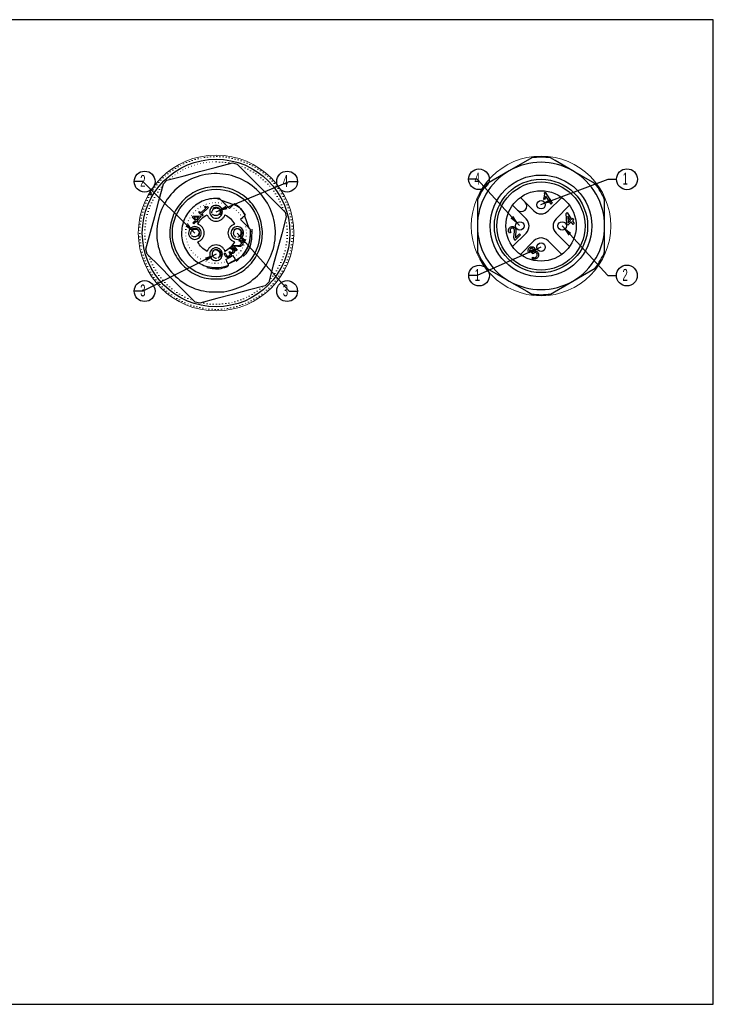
# Model space of a CAD drawing. Header units: millimetres. Extents: x 113 to 1343, y 162 to 690.
# Tile 46 of 46: x 1179 to 1343, y 458 to 690. Entities that reach past the tile are written whole.
import ezdxf

# ---------------------------------------------------------------- set-up
doc = ezdxf.new("R2010")
doc.units = ezdxf.units.MM
doc.linetypes.add('DOT2', pattern=[0.635, 0, -0.635])
doc.layers.add('LINEE_SOTTILI', color=7, linetype='Continuous')
doc.styles.add('SLDTEXTSTYLE2', font='TXT', dxfattribs={"width": 0.605})
doc.dimstyles.new('SLDDIMSTYLE0', dxfattribs={"dimtxt": 2.8, "dimasz": 2.7, "dimexe": 0, "dimexo": 0.0625, "dimgap": 0.7, "dimtad": 1, "dimrnd": 1e-09, "dimzin": 12, "dimdsep": 46, "dimtxsty": 'SLDTEXTSTYLE2', "dimsah": 1, "dimcen": 0.09, "dimadec": 0, "dimazin": 3, "dimtfac": 1, "dimtdec": 3, "dimtofl": 0, "dimtmove": 0, "dimatfit": 3, "dimfxl": 1, "dimfrac": 2, "dimtolj": 1, "dimtzin": 12, "dimarcsym": 0})

# ---------------------------------------------------------------- blocks, each defined once
blk = doc.blocks.new('SW_NOTE_0_7')
at = {"layer": 'LINEE_SOTTILI', "color": 0}
blk.add_circle((2.46, 0), 2.46, dxfattribs=at)
at = {"layer": 'LINEE_SOTTILI', "color": 0, "insert": (1.41, 1.56), "char_height": 2.8, "attachment_point": 1, "style": 'SLDTEXTSTYLE2'}
blk.add_mtext('2', dxfattribs=at)
blk = doc.blocks.new('SW_NOTE_0_8')
at = {"layer": 'LINEE_SOTTILI', "color": 0}
blk.add_circle((2.46, 0), 2.46, dxfattribs=at)
at = {"layer": 'LINEE_SOTTILI', "color": 0, "insert": (1.41, 1.55), "char_height": 2.8, "attachment_point": 1, "style": 'SLDTEXTSTYLE2'}
blk.add_mtext('3', dxfattribs=at)
blk = doc.blocks.new('SW_NOTE_0_9')
at = {"layer": 'LINEE_SOTTILI', "color": 0}
blk.add_circle((-2.46, 0), 2.46, dxfattribs=at)
at = {"layer": 'LINEE_SOTTILI', "color": 0, "insert": (-3.49, 1.55), "char_height": 2.8, "attachment_point": 1, "style": 'SLDTEXTSTYLE2'}
blk.add_mtext('4', dxfattribs=at)
blk = doc.blocks.new('SW_NOTE_0_10')
at = {"layer": 'LINEE_SOTTILI', "color": 0}
blk.add_circle((-2.46, 0), 2.46, dxfattribs=at)
at = {"layer": 'LINEE_SOTTILI', "color": 0, "insert": (-3.49, 1.55), "char_height": 2.8, "attachment_point": 1, "style": 'SLDTEXTSTYLE2'}
blk.add_mtext('3', dxfattribs=at)
blk = doc.blocks.new('SW_NOTE_0_11')
at = {"layer": 'LINEE_SOTTILI', "color": 0}
blk.add_circle((2.46, 0), 2.46, dxfattribs=at)
at = {"layer": 'LINEE_SOTTILI', "color": 0, "insert": (1.43, 1.55), "char_height": 2.8, "attachment_point": 1, "style": 'SLDTEXTSTYLE2'}
blk.add_mtext('1', dxfattribs=at)
blk = doc.blocks.new('SW_NOTE_0_12')
at = {"layer": 'LINEE_SOTTILI', "color": 0}
blk.add_circle((2.46, 0), 2.46, dxfattribs=at)
at = {"layer": 'LINEE_SOTTILI', "color": 0, "insert": (1.43, 1.55), "char_height": 2.8, "attachment_point": 1, "style": 'SLDTEXTSTYLE2'}
blk.add_mtext('2', dxfattribs=at)
blk = doc.blocks.new('SW_NOTE_0_13')
at = {"layer": 'LINEE_SOTTILI', "color": 0}
blk.add_circle((2.44, 0), 2.44, dxfattribs=at)
at = {"layer": 'LINEE_SOTTILI', "color": 0, "insert": (1.4, 1.54), "char_height": 2.8, "attachment_point": 1, "style": 'SLDTEXTSTYLE2'}
blk.add_mtext('1', dxfattribs=at)
blk = doc.blocks.new('SW_NOTE_0_14')
at = {"layer": 'LINEE_SOTTILI', "color": 0}
blk.add_circle((2.44, 0), 2.44, dxfattribs=at)
at = {"layer": 'LINEE_SOTTILI', "color": 0, "insert": (1.4, 1.56), "char_height": 2.8, "attachment_point": 1, "style": 'SLDTEXTSTYLE2'}
blk.add_mtext('4', dxfattribs=at)

msp = doc.modelspace()

# ---------------------------------------------------------------- linework, layer by layer
at = {"color": 7, "linetype": 'Continuous', "lineweight": 25}
for p, q in [((1300.235, 657.402), (1294.936, 654.343)), ((1229.629, 656.247), (1230.733, 655.951)), ((1213.365, 651.297), (1214.174, 652.106)), ((1210.103, 648.688), (1209.946, 648.961)), ((1210.555, 648.688), (1210.103, 648.688)), ((1210.176, 649.344), (1210.555, 648.688)), ((1226.022, 647.79), (1226.546, 647.686)), ((1298.689, 646.939), (1297.559, 648.068)), ((1303.259, 647.513), (1303.09, 647.779)), ((1303.26, 649.146), (1303.407, 649.293)), ((1303.407, 649.293), (1305.092, 646.735)), ((1304.843, 646.486), (1303.593, 648.389)), ((1307.314, 648.068), (1304.133, 644.888)), ((1222.207, 644.414), (1223.345, 645.551)), ((1223.955, 645.724), (1222.426, 644.195)), ((1223.036, 645.859), (1223.192, 646.014)), ((1223.345, 645.551), (1223.036, 645.859)), ((1223.779, 645.9), (1223.955, 645.724)), ((1226.956, 647.425), (1229.852, 646.372)), ((1228.93, 645.451), (1227.847, 646.533)), ((1228.93, 645.451), (1229.359, 645.88)), ((1287.436, 647.471), (1287.436, 641.352)), ((1295.721, 646.23), (1296.85, 645.1)), ((1300.739, 644.888), (1298.689, 646.939)), ((1305.092, 646.735), (1304.843, 646.486)), ((1309.152, 646.23), (1305.972, 643.049)), ((1317.436, 641.352), (1317.436, 647.471)), ((1220.152, 643.398), (1220.391, 643.637)), ((1220.901, 642.648), (1220.152, 643.398)), ((1220.391, 643.637), (1222.025, 643.753)), ((1220.513, 643.402), (1221.747, 643.494)), ((1221.084, 642.831), (1220.513, 643.402)), ((1221.747, 643.494), (1221.084, 642.831)), ((1222.234, 643.544), (1221.303, 642.612)), ((1221.726, 644.548), (1221.899, 644.722)), ((1222.554, 643.721), (1221.726, 644.548)), ((1221.899, 644.722), (1222.207, 644.414)), ((1222.025, 643.753), (1222.234, 643.544)), ((1222.426, 644.195), (1222.727, 643.894)), ((1222.727, 643.894), (1222.554, 643.721)), ((1231.975, 643.263), (1231.546, 642.834)), ((1232.468, 643.756), (1233.52, 640.86)), ((1242.047, 644.637), (1242.343, 643.533)), ((1296.85, 645.1), (1298.901, 643.049)), ((1308.393, 644.268), (1308.609, 644.484)), ((1308.53, 641.847), (1308.393, 644.268)), ((1308.609, 644.484), (1309.63, 642.895)), ((1309.38, 642.645), (1308.725, 643.665)), ((1308.725, 643.665), (1308.814, 642.079)), ((1309.63, 642.895), (1309.916, 643.181)), ((1310.106, 642.881), (1309.822, 642.597)), ((1309.916, 643.181), (1310.106, 642.881)), ((1220.318, 642.065), (1220.901, 642.648)), ((1220.537, 641.846), (1220.318, 642.065)), ((1221.12, 642.43), (1220.537, 641.846)), ((1221.322, 642.227), (1221.12, 642.43)), ((1221.303, 642.612), (1221.505, 642.41)), ((1221.505, 642.41), (1221.322, 642.227)), ((1232.629, 641.752), (1231.546, 642.834)), ((1287.436, 641.352), (1287.436, 635.234)), ((1308.746, 641.522), (1308.53, 641.847)), ((1309.572, 642.347), (1308.746, 641.522)), ((1308.814, 642.079), (1309.38, 642.645)), ((1309.997, 641.685), (1309.572, 642.347)), ((1309.822, 642.597), (1310.247, 641.934)), ((1310.247, 641.934), (1309.997, 641.685)), ((1317.436, 635.234), (1317.436, 641.352)), ((1233.784, 640.437), (1233.877, 639.97)), ((1295.277, 639.839), (1294.996, 639.631)), ((1298.901, 639.655), (1295.721, 636.475)), ((1297.577, 639.232), (1296.296, 637.951)), ((1296.422, 638.566), (1297.383, 639.528)), ((1297.383, 639.528), (1297.577, 639.232)), ((1305.972, 639.655), (1309.152, 636.475)), ((1229.06, 636.026), (1229.301, 636.267)), ((1229.074, 636.013), (1229.06, 636.026)), ((1229.337, 635.94), (1229.074, 636.013)), ((1229.634, 635.75), (1229.337, 635.94)), ((1229.584, 636.621), (1229.844, 636.841)), ((1230.541, 635.492), (1229.584, 636.621)), ((1229.844, 636.841), (1230.659, 636.772)), ((1229.991, 636.571), (1230.753, 635.671)), ((1230.876, 636.489), (1229.991, 636.571)), ((1231.396, 636.51), (1230.876, 636.489)), ((1231.116, 637.852), (1231.377, 638.073)), ((1231.127, 637.839), (1231.116, 637.852)), ((1231.379, 637.746), (1231.127, 637.839)), ((1231.657, 637.535), (1231.379, 637.746)), ((1300.739, 637.817), (1297.559, 634.637)), ((1307.314, 634.637), (1304.133, 637.817)), ((1209.52, 634.738), (1209.224, 635.843)), ((1227.695, 634.754), (1227.935, 634.995)), ((1227.935, 634.995), (1227.952, 634.979)), ((1228.054, 633.41), (1229.811, 634.365)), ((1228.799, 635.166), (1228.987, 635.354)), ((1228.895, 635.069), (1228.799, 635.166)), ((1228.987, 635.354), (1229.063, 635.278)), ((1229.254, 634.944), (1229.238, 634.928)), ((1230.04, 633.943), (1229.811, 634.365)), ((1231.546, 633.925), (1230.449, 633.191)), ((1230.753, 635.671), (1230.541, 635.492)), ((1299.862, 635.201), (1299.571, 635.003)), ((1300.299, 633.731), (1300.516, 634.003)), ((1300.591, 634.785), (1300.359, 635.107)), ((1228.054, 633.41), (1228.283, 632.989)), ((1230.365, 633.344), (1228.608, 632.39)), ((1238.202, 628.078), (1237.393, 627.269)), ((1304.637, 625.303), (1309.936, 628.362)), ((1221.938, 623.128), (1220.834, 623.424))]:
    msp.add_line(p, q, dxfattribs=at)
at = {"color": 7, "linetype": 'DOT2', "lineweight": 18}
msp.add_line((1228.753, 656.223), (1225.783, 656.488), dxfattribs=at)
msp.add_lwpolyline([(983.713, 689.968), (983.713, 457.89), (1343.082, 457.89), (1343.082, 689.968)], close=True)
at = {"color": 7, "linetype": 'Continuous', "lineweight": 25, "flags": 128}
for points in [[(1309.936, 654.343), (1305.749, 656.76), (1304.637, 657.402)], [(1214.174, 652.106), (1218.221, 653.191), (1221.901, 654.177), (1225.581, 655.163), (1229.629, 656.247)], [(1230.733, 655.951), (1233.696, 652.988), (1236.39, 650.294), (1239.084, 647.601), (1242.047, 644.637)], [(1294.936, 654.343), (1292.646, 653.021), (1289.637, 651.283)], [(1315.235, 651.283), (1314.578, 651.663), (1309.936, 654.343)], [(1209.224, 635.843), (1210.309, 639.89), (1211.295, 643.57), (1212.28, 647.25), (1213.365, 651.297)], [(1242.343, 643.533), (1241.258, 639.485), (1240.272, 635.805), (1239.286, 632.126), (1238.202, 628.078)], [(1232.629, 641.752), (1233.409, 640.972), (1233.596, 640.785), (1233.74, 640.641), (1233.851, 640.529), (1233.883, 640.498), (1233.894, 640.487)], [(1220.834, 623.424), (1217.871, 626.387), (1215.177, 629.081), (1212.483, 631.775), (1209.52, 634.738)], [(1289.637, 631.421), (1290.295, 631.042), (1294.936, 628.362)], [(1309.936, 628.362), (1312.227, 629.684), (1315.235, 631.421)], [(1237.393, 627.269), (1233.345, 626.185), (1229.666, 625.199), (1225.986, 624.213), (1221.938, 623.128)], [(1294.936, 628.362), (1299.124, 625.944), (1300.235, 625.303)]]:
    msp.add_lwpolyline(points, dxfattribs=at)
at = {"color": 7, "linetype": 'Continuous', "lineweight": 18}
for centre, radius in [((1225.783, 639.688), 18.353), ((1302.436, 641.352), 16.459)]:
    msp.add_circle(centre, radius, dxfattribs=at)
at = {"color": 7, "linetype": 'Continuous', "lineweight": 25}
for centre, radius in [((1225.783, 639.688), 17.4), ((1302.436, 641.352), 12), ((1302.436, 641.352), 11), ((1225.783, 639.688), 10.3), ((1302.436, 641.352), 10.4), ((1302.436, 641.352), 8.3), ((1302.436, 646.352), 1), ((1297.436, 641.352), 1), ((1307.436, 641.352), 1), ((1302.436, 636.352), 1)]:
    msp.add_circle(centre, radius, dxfattribs=at)
at = {"color": 7, "linetype": 'DOT2', "lineweight": 18}
for radius, start, end in [(18, 150.00003, 148.86063), (16.8, 89.99999, 130.42273), (16.8, 18.34214, 69.90732), (16.8, 139.94556, 189.51878), (16.8, 320.37281, 9.56565), (16.8, 198.93007, 250.3068), (16.8, 260.18728, 311.76552)]:
    msp.add_arc((1225.783, 639.688), radius, start, end, dxfattribs=at)
at = {"color": 7, "linetype": 'Continuous', "lineweight": 25}
for centre, radius, start, end in [((1302.436, 641.352), 16.2, 82.1916, 97.8084), ((1302.436, 641.352), 15, 60, 120), ((1302.436, 641.352), 15, 120, 180), ((1302.436, 641.352), 15, 0, 60), ((1302.436, 641.352), 16.2, 142.19157, 157.80842), ((1302.436, 641.352), 16.2, 22.19158, 37.80843), ((1297.769, 646.019), 1.3, 224.99997, 44.99997), ((1297.204, 641.352), 2.4, 315, 45), ((1302.436, 646.585), 2.4, 225, 315), ((1307.669, 641.352), 2.4, 135, 225), ((1220.783, 639.688), 1.1, 314.99997, 135.00001), ((1302.436, 641.352), 15, 179.99999, 240.00002), ((1302.436, 641.352), 15, 299.99998, 0.00001), ((1302.436, 636.12), 2.4, 45, 135), ((1302.436, 641.352), 16.2, 202.19158, 217.80843), ((1302.436, 641.352), 16.2, 322.19157, 337.80842), ((1225.783, 639.688), 7.8, 291.10587, 305.89514), ((1302.436, 641.352), 15, 240, 300), ((1302.436, 641.352), 16.2, 262.1916, 277.8084)]:
    msp.add_arc(centre, radius, start, end, dxfattribs=at)
for points, knots in [([(1227.611, 625.808), (1225.767, 625.777), (1222.079, 625.716), (1217.036, 628.317), (1213.344, 632.498), (1211.542, 637.814), (1211.908, 643.405), (1214.387, 648.432), (1218.601, 652.128), (1223.908, 653.929), (1229.501, 653.563), (1234.528, 651.084), (1238.223, 646.87), (1240.025, 641.565), (1239.659, 635.963), (1237.176, 630.969), (1232.979, 627.151), (1229.4, 626.255), (1227.611, 625.808)], [0, 0, 0, 0, 0.0625, 0.125, 0.1875, 0.25, 0.3125, 0.375, 0.4375, 0.5, 0.5625, 0.625, 0.6875, 0.75, 0.8125, 0.875, 0.9375, 1, 1, 1, 1]), ([(1227.209, 628.861), (1225.771, 628.837), (1222.894, 628.79), (1218.96, 630.819), (1216.081, 634.08), (1214.675, 638.226), (1214.961, 642.587), (1216.894, 646.508), (1220.181, 649.391), (1224.321, 650.796), (1228.683, 650.51), (1232.604, 648.577), (1235.487, 645.29), (1236.892, 641.152), (1236.607, 636.783), (1234.67, 632.887), (1231.396, 629.909), (1228.605, 629.21), (1227.209, 628.861)], [0, 0, 0, 0, 0.0625, 0.125, 0.1875, 0.25, 0.3125, 0.375, 0.4375, 0.5, 0.5625, 0.625, 0.6875, 0.75, 0.8125, 0.875, 0.9375, 1, 1, 1, 1]), ([(1226.582, 647.798), (1225.968, 647.819), (1224.738, 647.859), (1222.937, 647.394), (1221.282, 646.567), (1219.856, 645.382), (1218.731, 643.911), (1217.965, 642.224), (1217.595, 640.408), (1217.642, 638.556), (1218.102, 636.761), (1218.953, 635.115), (1220.151, 633.702), (1221.634, 632.593), (1223.329, 631.842), (1225.146, 631.497), (1227.007, 631.541), (1228.178, 631.915), (1228.764, 632.102)], [0, 0, 0, 0, 0.0625, 0.125, 0.1875, 0.25, 0.3125, 0.375, 0.4375, 0.5, 0.5625, 0.625, 0.6875, 0.75, 0.8125, 0.875, 0.9375, 1, 1, 1, 1]), ([(1227.847, 646.533), (1227.587, 646.793), (1227.258, 647.122), (1226.879, 647.503), (1226.728, 647.653), (1226.635, 647.746), (1226.593, 647.788), (1226.582, 647.798)], [0, 0, 0, 0, 0.6167, 0.7796487, 0.9004123, 0.9748202, 1, 1, 1, 1]), ([(1303.09, 647.779), (1303.133, 647.901), (1303.204, 648.102), (1303.259, 648.393), (1303.298, 648.641), (1303.301, 648.808), (1303.303, 648.892)], [0, 0, 0, 0, 0.3399381, 0.5599905, 0.7800498, 1, 1, 1, 1]), ([(1303.593, 648.389), (1303.553, 648.217), (1303.483, 647.909), (1303.327, 647.634), (1303.259, 647.513)], [0, 0, 0, 0, 0.559366, 1, 1, 1, 1]), ([(1303.303, 648.892), (1303.299, 648.94), (1303.291, 649.026), (1303.269, 649.109), (1303.26, 649.146)], [0, 0, 0, 0, 0.5598858, 1, 1, 1, 1]), ([(1223.192, 646.014), (1223.244, 645.966), (1223.335, 645.881), (1223.467, 645.808), (1223.566, 645.796), (1223.668, 645.817), (1223.733, 645.866), (1223.779, 645.9)], [0, 0, 0, 0, 0.3155269, 0.5493469, 0.648126, 0.751567, 1, 1, 1, 1]), ([(1224.398, 645.262), (1224.494, 645.435), (1224.685, 645.78), (1225.197, 646.109), (1225.783, 646.227), (1226.373, 646.11), (1226.872, 645.776), (1227.205, 645.277), (1227.322, 644.688), (1227.205, 644.099), (1226.872, 643.599), (1226.372, 643.266), (1225.783, 643.149), (1225.195, 643.266), (1224.694, 643.6), (1224.364, 644.098), (1224.235, 644.692), (1224.343, 645.072), (1224.398, 645.262)], [0, 0, 0, 0, 0.0625, 0.1250001, 0.1875, 0.2499999, 0.3125001, 0.375, 0.4375, 0.5, 0.5624999, 0.6250001, 0.6875, 0.7499999, 0.8125001, 0.875, 0.9375, 1, 1, 1, 1]), ([(1224.793, 644.371), (1224.791, 644.482), (1224.786, 644.702), (1224.904, 645.017), (1225.102, 645.283), (1225.372, 645.479), (1225.688, 645.588), (1226.02, 645.596), (1226.345, 645.512), (1226.523, 645.381), (1226.612, 645.316)], [0, 0, 0, 0, 0.1249884, 0.2499853, 0.3749902, 0.4999999, 0.6250094, 0.7500146, 0.8750113, 1, 1, 1, 1]), ([(1225.006, 645.466), (1225.119, 645.556), (1225.346, 645.736), (1225.785, 645.815), (1226.215, 645.731), (1226.581, 645.486), (1226.826, 645.119), (1226.911, 644.689), (1226.832, 644.25), (1226.651, 644.023), (1226.561, 643.91)], [0, 0, 0, 0, 0.1250001, 0.2500002, 0.3750003, 0.5000004, 0.6250002, 0.7500002, 0.8750003, 1, 1, 1, 1]), ([(1230.088, 646.608), (1230.083, 646.604), (1230.065, 646.585), (1230.023, 646.544), (1229.956, 646.476), (1229.829, 646.349), (1229.678, 646.2), (1229.508, 646.028), (1229.41, 645.931), (1229.359, 645.88)], [0, 0, 0, 0, 0.0191243, 0.0762628, 0.1699627, 0.2973011, 0.5984757, 0.7890312, 1, 1, 1, 1]), ([(1229.978, 646.499), (1230.544, 646.193), (1231.676, 645.581), (1232.288, 644.448), (1232.594, 643.882)], [0, 0, 0, 0, 0.5000005, 1, 1, 1, 1]), ([(1232.704, 643.992), (1232.343, 644.503), (1231.622, 645.526), (1230.599, 646.248), (1230.088, 646.608)], [0, 0, 0, 0, 0.5000001, 1, 1, 1, 1]), ([(1221.463, 641.78), (1221.741, 642.245), (1222.295, 643.176), (1223.226, 643.73), (1223.691, 644.008)], [0, 0, 0, 0, 0.5000001, 1, 1, 1, 1]), ([(1223.691, 644.008), (1223.782, 643.795), (1223.965, 643.37), (1224.471, 642.879), (1225.092, 642.56), (1225.783, 642.451), (1226.475, 642.56), (1227.095, 642.879), (1227.602, 643.37), (1227.784, 643.795), (1227.876, 644.008)], [0, 0, 0, 0, 0.1250001, 0.2500001, 0.375, 0.5, 0.625, 0.7499999, 0.8749999, 1, 1, 1, 1]), ([(1226.774, 645.004), (1226.776, 644.894), (1226.78, 644.673), (1226.663, 644.359), (1226.465, 644.092), (1226.195, 643.896), (1225.879, 643.788), (1225.547, 643.779), (1225.222, 643.864), (1225.044, 643.994), (1224.955, 644.059)], [0, 0, 0, 0, 0.1249884, 0.2499854, 0.3749902, 0.4999999, 0.6250094, 0.7500147, 0.8750113, 1, 1, 1, 1]), ([(1227.876, 644.008), (1228.341, 643.73), (1229.271, 643.176), (1229.826, 642.245), (1230.103, 641.78)], [0, 0, 0, 0, 0.4999999, 1, 1, 1, 1]), ([(1231.975, 643.263), (1232.026, 643.314), (1232.124, 643.412), (1232.295, 643.582), (1232.445, 643.733), (1232.572, 643.86), (1232.64, 643.928), (1232.681, 643.969), (1232.699, 643.987), (1232.704, 643.992)], [0, 0, 0, 0, 0.2109311, 0.4014774, 0.702698, 0.8300201, 0.9237212, 0.9808702, 1, 1, 1, 1]), ([(1219.398, 640.262), (1219.494, 640.435), (1219.685, 640.78), (1220.197, 641.109), (1220.783, 641.227), (1221.373, 641.11), (1221.872, 640.776), (1222.205, 640.277), (1222.322, 639.688), (1222.205, 639.099), (1221.872, 638.599), (1221.372, 638.266), (1220.783, 638.149), (1220.195, 638.266), (1219.694, 638.6), (1219.364, 639.098), (1219.235, 639.692), (1219.343, 640.072), (1219.398, 640.262)], [0, 0, 0, 0, 0.0625, 0.125, 0.1874999, 0.25, 0.3125, 0.375, 0.4375, 0.5, 0.5625, 0.625, 0.6875001, 0.75, 0.8125, 0.875, 0.9375, 1, 1, 1, 1]), ([(1219.81, 639.324), (1219.802, 639.434), (1219.787, 639.654), (1219.889, 639.974), (1220.074, 640.25), (1220.334, 640.459), (1220.644, 640.582), (1220.975, 640.607), (1221.304, 640.538), (1221.488, 640.416), (1221.58, 640.356)], [0, 0, 0, 0, 0.1249885, 0.2499853, 0.3749902, 0.4999999, 0.6250094, 0.7500143, 0.8750115, 1, 1, 1, 1]), ([(1221.463, 637.595), (1221.676, 637.687), (1222.101, 637.869), (1222.592, 638.376), (1222.911, 638.996), (1223.02, 639.688), (1222.911, 640.379), (1222.592, 641), (1222.101, 641.506), (1221.676, 641.689), (1221.463, 641.78)], [0, 0, 0, 0, 0.125, 0.2499999, 0.375, 0.5, 0.625, 0.7500001, 0.875, 1, 1, 1, 1]), ([(1230.103, 641.78), (1229.891, 641.689), (1229.466, 641.506), (1228.975, 641), (1228.656, 640.379), (1228.547, 639.688), (1228.656, 638.996), (1228.975, 638.376), (1229.466, 637.869), (1229.891, 637.687), (1230.103, 637.595)], [0, 0, 0, 0, 0.125, 0.2499999, 0.375, 0.5, 0.625, 0.7500001, 0.875, 1, 1, 1, 1]), ([(1229.398, 640.262), (1229.494, 640.435), (1229.685, 640.78), (1230.197, 641.109), (1230.783, 641.227), (1231.373, 641.11), (1231.872, 640.776), (1232.205, 640.277), (1232.322, 639.688), (1232.205, 639.099), (1231.872, 638.599), (1231.372, 638.266), (1230.783, 638.149), (1230.195, 638.266), (1229.694, 638.6), (1229.364, 639.098), (1229.235, 639.692), (1229.343, 640.072), (1229.398, 640.262)], [0, 0, 0, 0, 0.0625001, 0.125, 0.1875001, 0.25, 0.3125, 0.3750001, 0.4375, 0.5, 0.5625001, 0.625, 0.6874999, 0.75, 0.8125, 0.8750001, 0.9375001, 1, 1, 1, 1]), ([(1230.521, 638.682), (1230.427, 638.739), (1230.238, 638.853), (1230.035, 639.12), (1229.916, 639.431), (1229.894, 639.764), (1229.972, 640.088), (1230.142, 640.373), (1230.387, 640.603), (1230.593, 640.683), (1230.695, 640.724)], [0, 0, 0, 0, 0.1249889, 0.2499858, 0.3749906, 0.5000004, 0.6250102, 0.750015, 0.875012, 1, 1, 1, 1]), ([(1230.006, 640.466), (1230.119, 640.556), (1230.346, 640.736), (1230.785, 640.815), (1231.215, 640.731), (1231.581, 640.486), (1231.826, 640.119), (1231.911, 639.689), (1231.832, 639.25), (1231.651, 639.023), (1231.561, 638.91)], [0, 0, 0, 0, 0.125, 0.2500002, 0.3749998, 0.4999998, 0.6249998, 0.7499998, 0.875, 1, 1, 1, 1]), ([(1231.046, 640.694), (1231.14, 640.637), (1231.329, 640.523), (1231.532, 640.255), (1231.651, 639.945), (1231.672, 639.612), (1231.595, 639.287), (1231.425, 639.002), (1231.18, 638.773), (1230.974, 638.692), (1230.872, 638.652)], [0, 0, 0, 0, 0.1249889, 0.2499857, 0.3749905, 0.5000003, 0.6250099, 0.7500151, 0.875012, 1, 1, 1, 1]), ([(1234.198, 640.609), (1234.2, 639.569), (1234.202, 637.426), (1233.245, 635.097), (1232.255, 634.269), (1232.114, 634.151)], [0, 0, 0, 0, 0.4472211, 0.9214586, 1, 1, 1, 1]), ([(1294.996, 639.631), (1294.921, 639.744), (1294.772, 639.971), (1294.734, 640.358), (1294.833, 640.698), (1294.972, 640.859), (1295.042, 640.94)], [0, 0, 0, 0, 0.28025469, 0.55957782, 0.77961177, 1, 1, 1, 1]), ([(1295.042, 640.94), (1295.139, 641.021), (1295.333, 641.182), (1295.69, 641.26), (1296.012, 641.179), (1296.167, 641.055), (1296.245, 640.993)], [0, 0, 0, 0, 0.2802326, 0.559593, 0.7797522, 1, 1, 1, 1]), ([(1295.295, 640.703), (1295.24, 640.633), (1295.131, 640.494), (1295.099, 640.163), (1295.21, 639.962), (1295.277, 639.839)], [0, 0, 0, 0, 0.2799297, 0.5597829, 1, 1, 1, 1]), ([(1296.01, 640.738), (1295.95, 640.784), (1295.83, 640.875), (1295.613, 640.878), (1295.428, 640.819), (1295.339, 640.742), (1295.295, 640.703)], [0, 0, 0, 0, 0.2789943, 0.5587451, 0.7792011, 1, 1, 1, 1]), ([(1296.132, 640.548), (1296.115, 640.587), (1296.085, 640.657), (1296.033, 640.713), (1296.01, 640.738)], [0, 0, 0, 0, 0.5597073, 1, 1, 1, 1]), ([(1296.187, 640.173), (1296.186, 640.244), (1296.183, 640.372), (1296.148, 640.494), (1296.132, 640.548)], [0, 0, 0, 0, 0.5601584, 1, 1, 1, 1]), ([(1296.245, 640.993), (1296.319, 640.9), (1296.451, 640.732), (1296.489, 640.523), (1296.506, 640.431)], [0, 0, 0, 0, 0.5589716, 1, 1, 1, 1]), ([(1221.757, 640.052), (1221.765, 639.942), (1221.78, 639.722), (1221.678, 639.402), (1221.493, 639.126), (1221.233, 638.917), (1220.923, 638.794), (1220.591, 638.769), (1220.263, 638.837), (1220.079, 638.959), (1219.987, 639.02)], [0, 0, 0, 0, 0.1249885, 0.2499852, 0.3749901, 0.4999999, 0.62501, 0.7500146, 0.8750115, 1, 1, 1, 1]), ([(1230.522, 633.057), (1231.07, 633.515), (1232.167, 634.431), (1233.28, 636.285), (1233.943, 638.343), (1233.91, 639.772), (1233.894, 640.487)], [0, 0, 0, 0, 0.2499999, 0.5, 0.75, 1, 1, 1, 1]), ([(1233.855, 639.293), (1233.752, 638.353), (1233.532, 636.336), (1232.237, 634.764), (1231.546, 633.925)], [0, 0, 0, 0, 0.46622081, 1, 1, 1, 1]), ([(1296.296, 637.951), (1296.214, 638.095), (1296.052, 638.385), (1296.04, 638.984), (1296.1, 639.399), (1296.137, 639.653)], [0, 0, 0, 0, 0.2795368, 0.559061, 1, 1, 1, 1]), ([(1296.137, 639.653), (1296.15, 639.75), (1296.173, 639.922), (1296.183, 640.096), (1296.187, 640.173)], [0, 0, 0, 0, 0.560069, 1, 1, 1, 1]), ([(1296.428, 639.422), (1296.416, 639.325), (1296.396, 639.166), (1296.383, 638.942), (1296.384, 638.752), (1296.409, 638.628), (1296.422, 638.566)], [0, 0, 0, 0, 0.3401232, 0.5601871, 0.7801737, 1, 1, 1, 1]), ([(1296.506, 640.431), (1296.507, 640.316), (1296.508, 640.127), (1296.481, 639.865), (1296.456, 639.643), (1296.438, 639.496), (1296.428, 639.422)], [0, 0, 0, 0, 0.3397386, 0.5598245, 0.7799102, 1, 1, 1, 1]), ([(1223.691, 635.368), (1223.226, 635.645), (1222.295, 636.2), (1221.741, 637.13), (1221.463, 637.595)], [0, 0, 0, 0, 0.4999998, 1, 1, 1, 1]), ([(1227.876, 635.368), (1227.784, 635.58), (1227.602, 636.005), (1227.095, 636.496), (1226.475, 636.815), (1225.783, 636.924), (1225.092, 636.815), (1224.471, 636.496), (1223.965, 636.005), (1223.782, 635.58), (1223.691, 635.368)], [0, 0, 0, 0, 0.1250001, 0.2500001, 0.375, 0.5, 0.625, 0.7499999, 0.8749999, 1, 1, 1, 1]), ([(1224.398, 635.262), (1224.494, 635.435), (1224.685, 635.78), (1225.197, 636.109), (1225.783, 636.227), (1226.373, 636.11), (1226.872, 635.776), (1227.205, 635.277), (1227.322, 634.688), (1227.205, 634.099), (1226.872, 633.599), (1226.372, 633.266), (1225.783, 633.149), (1225.195, 633.266), (1224.694, 633.6), (1224.364, 634.098), (1224.235, 634.692), (1224.343, 635.072), (1224.398, 635.262)], [0, 0, 0, 0, 0.0625, 0.1250001, 0.1875, 0.25, 0.3125001, 0.3750001, 0.4375, 0.5, 0.5625, 0.6250001, 0.6875, 0.75, 0.8125001, 0.8750001, 0.9375001, 1, 1, 1, 1]), ([(1230.103, 637.595), (1229.826, 637.13), (1229.271, 636.2), (1228.341, 635.645), (1227.876, 635.368)], [0, 0, 0, 0, 0.5000002, 1, 1, 1, 1]), ([(1229.301, 636.267), (1229.395, 636.228), (1229.595, 636.145), (1229.761, 636.004), (1229.848, 635.929)], [0, 0, 0, 0, 0.46777102, 1, 1, 1, 1]), ([(1229.848, 635.929), (1229.914, 635.858), (1230.036, 635.726), (1230.086, 635.554), (1230.11, 635.475)], [0, 0, 0, 0, 0.5374826, 1, 1, 1, 1]), ([(1230.659, 636.772), (1230.864, 636.764), (1231.135, 636.754), (1231.461, 636.848), (1231.567, 636.925), (1231.619, 636.963)], [0, 0, 0, 0, 0.6103139, 0.8082709, 1, 1, 1, 1]), ([(1231.377, 638.073), (1231.464, 638.027), (1231.651, 637.927), (1231.803, 637.778), (1231.884, 637.697)], [0, 0, 0, 0, 0.4626335, 1, 1, 1, 1]), ([(1231.843, 636.725), (1231.775, 636.674), (1231.64, 636.572), (1231.477, 636.53), (1231.396, 636.51)], [0, 0, 0, 0, 0.507966, 1, 1, 1, 1]), ([(1231.619, 636.963), (1231.662, 637.005), (1231.723, 637.066), (1231.766, 637.171), (1231.77, 637.223), (1231.772, 637.248)], [0, 0, 0, 0, 0.53243055, 0.76826378, 1, 1, 1, 1]), ([(1231.772, 637.248), (1231.767, 637.299), (1231.755, 637.405), (1231.691, 637.49), (1231.657, 637.535)], [0, 0, 0, 0, 0.4733839, 1, 1, 1, 1]), ([(1231.884, 637.697), (1231.945, 637.616), (1232.032, 637.497), (1232.084, 637.313), (1232.093, 637.182), (1232.073, 637.054), (1232.007, 636.888), (1231.91, 636.791), (1231.843, 636.725)], [0, 0, 0, 0, 0.2750855, 0.397665, 0.5164883, 0.6321301, 0.7477367, 1, 1, 1, 1]), ([(1299.571, 635.003), (1299.513, 635.112), (1299.398, 635.331), (1299.387, 635.683), (1299.487, 635.988), (1299.613, 636.135), (1299.676, 636.209)], [0, 0, 0, 0, 0.2802381, 0.559666, 0.7797312, 1, 1, 1, 1]), ([(1299.676, 636.209), (1299.766, 636.284), (1299.944, 636.435), (1300.275, 636.483), (1300.572, 636.417), (1300.712, 636.299), (1300.782, 636.24)], [0, 0, 0, 0, 0.2801271, 0.5594325, 0.7796115, 1, 1, 1, 1]), ([(1299.904, 635.948), (1299.857, 635.887), (1299.762, 635.767), (1299.731, 635.549), (1299.77, 635.355), (1299.831, 635.252), (1299.862, 635.201)], [0, 0, 0, 0, 0.2795718, 0.5593551, 0.7794928, 1, 1, 1, 1]), ([(1300.556, 635.976), (1300.502, 636.017), (1300.392, 636.101), (1300.195, 636.106), (1300.026, 636.053), (1299.945, 635.983), (1299.904, 635.948)], [0, 0, 0, 0, 0.279094, 0.5588161, 0.7792756, 1, 1, 1, 1]), ([(1300.436, 635.173), (1300.493, 635.236), (1300.608, 635.362), (1300.691, 635.588), (1300.68, 635.815), (1300.597, 635.922), (1300.556, 635.976)], [0, 0, 0, 0, 0.2811021, 0.560727, 0.7806317, 1, 1, 1, 1]), ([(1300.782, 636.24), (1300.837, 636.174), (1300.947, 636.043), (1301.016, 635.735), (1300.957, 635.522), (1300.921, 635.392)], [0, 0, 0, 0, 0.28016036, 0.56014001, 1, 1, 1, 1]), ([(1225.878, 633.652), (1225.77, 633.674), (1225.554, 633.717), (1225.272, 633.9), (1225.055, 634.151), (1224.921, 634.457), (1224.884, 634.789), (1224.947, 635.115), (1225.1, 635.414), (1225.266, 635.559), (1225.349, 635.632)], [0, 0, 0, 0, 0.1249882, 0.2499852, 0.3749902, 0.5000001, 0.6250099, 0.7500146, 0.8750116, 1, 1, 1, 1]), ([(1225.006, 635.466), (1225.119, 635.556), (1225.346, 635.736), (1225.785, 635.815), (1226.215, 635.731), (1226.581, 635.486), (1226.826, 635.119), (1226.911, 634.689), (1226.832, 634.25), (1226.651, 634.023), (1226.561, 633.91)], [0, 0, 0, 0, 0.1250001, 0.2500002, 0.3750003, 0.5000004, 0.6250002, 0.7500001, 0.8750002, 1, 1, 1, 1]), ([(1225.689, 635.723), (1225.797, 635.701), (1226.013, 635.658), (1226.295, 635.475), (1226.512, 635.224), (1226.645, 634.918), (1226.683, 634.587), (1226.619, 634.26), (1226.467, 633.962), (1226.301, 633.816), (1226.218, 633.743)], [0, 0, 0, 0, 0.1249882, 0.2499852, 0.3749902, 0.4999998, 0.6250095, 0.7500146, 0.8750116, 1, 1, 1, 1]), ([(1228.054, 634.186), (1227.974, 634.277), (1227.824, 634.448), (1227.736, 634.657), (1227.695, 634.754)], [0, 0, 0, 0, 0.5335111, 1, 1, 1, 1]), ([(1227.952, 634.979), (1227.977, 634.878), (1228.029, 634.664), (1228.165, 634.489), (1228.237, 634.397)], [0, 0, 0, 0, 0.469412, 1, 1, 1, 1]), ([(1228.629, 633.925), (1228.578, 633.928), (1228.476, 633.932), (1228.268, 634.003), (1228.141, 634.111), (1228.054, 634.186)], [0, 0, 0, 0, 0.2349831, 0.4730025, 1, 1, 1, 1]), ([(1228.237, 634.397), (1228.288, 634.353), (1228.365, 634.288), (1228.49, 634.238), (1228.556, 634.236), (1228.589, 634.235)], [0, 0, 0, 0, 0.5053312, 0.7562807, 1, 1, 1, 1]), ([(1228.589, 634.235), (1228.651, 634.243), (1228.788, 634.263), (1228.891, 634.355), (1228.946, 634.405)], [0, 0, 0, 0, 0.4592988, 1, 1, 1, 1]), ([(1229.161, 634.158), (1229.083, 634.091), (1228.928, 633.96), (1228.728, 633.937), (1228.629, 633.925)], [0, 0, 0, 0, 0.5066502, 1, 1, 1, 1]), ([(1229.091, 634.753), (1229.073, 634.805), (1229.034, 634.926), (1228.945, 635.018), (1228.895, 635.069)], [0, 0, 0, 0, 0.4348011, 1, 1, 1, 1]), ([(1228.946, 634.405), (1228.994, 634.459), (1229.061, 634.537), (1229.098, 634.665), (1229.093, 634.724), (1229.091, 634.753)], [0, 0, 0, 0, 0.5454105, 0.7764965, 1, 1, 1, 1]), ([(1229.063, 635.278), (1229.113, 635.235), (1229.206, 635.152), (1229.354, 635.101), (1229.467, 635.097), (1229.549, 635.116), (1229.626, 635.157), (1229.67, 635.197), (1229.693, 635.218)], [0, 0, 0, 0, 0.2762907, 0.5213211, 0.6369577, 0.7505455, 0.8694149, 1, 1, 1, 1]), ([(1229.356, 634.589), (1229.355, 634.552), (1229.353, 634.476), (1229.3, 634.319), (1229.218, 634.224), (1229.161, 634.158)], [0, 0, 0, 0, 0.23132864, 0.46767388, 1, 1, 1, 1]), ([(1229.238, 634.928), (1229.271, 634.872), (1229.334, 634.767), (1229.349, 634.646), (1229.356, 634.589)], [0, 0, 0, 0, 0.52902, 1, 1, 1, 1]), ([(1229.947, 635.01), (1229.898, 634.97), (1229.8, 634.888), (1229.61, 634.848), (1229.42, 634.858), (1229.309, 634.916), (1229.254, 634.944)], [0, 0, 0, 0, 0.2517255, 0.504944, 0.755732, 1, 1, 1, 1]), ([(1229.788, 635.492), (1229.774, 635.536), (1229.742, 635.634), (1229.672, 635.709), (1229.634, 635.75)], [0, 0, 0, 0, 0.4568285, 1, 1, 1, 1]), ([(1229.693, 635.218), (1229.711, 635.238), (1229.746, 635.277), (1229.781, 635.346), (1229.796, 635.418), (1229.791, 635.467), (1229.788, 635.492)], [0, 0, 0, 0, 0.2708689, 0.5175812, 0.7550782, 1, 1, 1, 1]), ([(1230.11, 635.475), (1230.114, 635.433), (1230.122, 635.35), (1230.094, 635.226), (1230.037, 635.109), (1229.978, 635.044), (1229.947, 635.01)], [0, 0, 0, 0, 0.2479217, 0.4869824, 0.7328499, 1, 1, 1, 1]), ([(1230.04, 633.943), (1230.075, 633.88), (1230.14, 633.761), (1230.253, 633.552), (1230.367, 633.342), (1230.462, 633.166), (1230.51, 633.079), (1230.522, 633.057)], [0, 0, 0, 0, 0.212767, 0.4045173, 0.7058597, 0.9247252, 1, 1, 1, 1]), ([(1301.56, 633.796), (1301.459, 633.709), (1301.259, 633.537), (1300.884, 633.469), (1300.548, 633.545), (1300.382, 633.669), (1300.299, 633.731)], [0, 0, 0, 0, 0.28022954, 0.5593298, 0.77942959, 1, 1, 1, 1]), ([(1300.359, 635.107), (1300.374, 635.118), (1300.4, 635.139), (1300.425, 635.163), (1300.436, 635.173)], [0, 0, 0, 0, 0.5599425, 1, 1, 1, 1]), ([(1300.516, 634.003), (1300.584, 633.957), (1300.719, 633.865), (1300.952, 633.825), (1301.156, 633.898), (1301.252, 633.983), (1301.3, 634.025)], [0, 0, 0, 0, 0.280844, 0.559415, 0.7793895, 1, 1, 1, 1]), ([(1300.647, 634.895), (1300.635, 634.876), (1300.613, 634.841), (1300.598, 634.802), (1300.591, 634.785)], [0, 0, 0, 0, 0.5592892, 1, 1, 1, 1]), ([(1301.369, 634.946), (1301.308, 634.993), (1301.187, 635.087), (1300.964, 635.088), (1300.781, 635.016), (1300.692, 634.936), (1300.647, 634.895)], [0, 0, 0, 0, 0.2791853, 0.5584976, 0.7790093, 1, 1, 1, 1]), ([(1300.921, 635.392), (1300.987, 635.405), (1301.119, 635.43), (1301.362, 635.396), (1301.499, 635.287), (1301.582, 635.221)], [0, 0, 0, 0, 0.2809428, 0.561475, 1, 1, 1, 1]), ([(1301.3, 634.025), (1301.361, 634.099), (1301.483, 634.248), (1301.531, 634.515), (1301.507, 634.765), (1301.415, 634.886), (1301.369, 634.946)], [0, 0, 0, 0, 0.2801212, 0.5601421, 0.7803749, 1, 1, 1, 1]), ([(1301.582, 635.221), (1301.673, 635.103), (1301.856, 634.865), (1301.879, 634.439), (1301.786, 634.064), (1301.635, 633.885), (1301.56, 633.796)], [0, 0, 0, 0, 0.2792763, 0.5591899, 0.7795308, 1, 1, 1, 1]), ([(1228.635, 631.852), (1228.06, 631.612), (1226.448, 630.941), (1224.705, 631.267), (1223.584, 631.477)], [0, 0, 0, 0, 0.3567618, 1, 1, 1, 1]), ([(1228.764, 632.102), (1228.752, 632.125), (1228.705, 632.211), (1228.609, 632.387), (1228.495, 632.598), (1228.382, 632.806), (1228.317, 632.926), (1228.283, 632.989)], [0, 0, 0, 0, 0.0752592, 0.2941401, 0.5954341, 0.787195, 1, 1, 1, 1])]:
    msp.add_open_spline(points, degree=3, knots=knots, dxfattribs=at)
at = {"color": 7, "linetype": 'DOT2', "lineweight": 18}
for points, knots in [([(1227.847, 646.533), (1227.295, 646.659), (1226.192, 646.911), (1224.482, 646.782), (1222.853, 646.285), (1221.387, 645.411), (1220.166, 644.219), (1219.259, 642.774), (1218.717, 641.156), (1218.57, 639.456), (1218.826, 637.769), (1219.471, 636.189), (1220.469, 634.805), (1221.763, 633.694), (1223.283, 632.916), (1224.94, 632.524), (1226.655, 632.506), (1227.74, 632.828), (1228.283, 632.989)], [0, 0, 0, 0, 0.0625, 0.125, 0.1875, 0.25, 0.3125, 0.375, 0.4375, 0.5, 0.5625, 0.625, 0.6875, 0.75, 0.8125, 0.875, 0.9375, 1, 1, 1, 1]), ([(1231.975, 643.263), (1231.625, 643.785), (1230.925, 644.83), (1229.881, 645.53), (1229.359, 645.88)], [0, 0, 0, 0, 0.50000003, 1, 1, 1, 1]), ([(1230.04, 633.943), (1230.589, 634.43), (1231.686, 635.405), (1232.665, 637.406), (1233.076, 639.596), (1232.778, 641.033), (1232.629, 641.752)], [0, 0, 0, 0, 0.25, 0.5, 0.75, 1, 1, 1, 1])]:
    msp.add_open_spline(points, degree=3, knots=knots, dxfattribs=at)

# ---------------------------------------------------------------- block references
at = {"layer": 'LINEE_SOTTILI', "color": 7}
for name, p in [('SW_NOTE_0_14', (1285.357, 652.352)), ('SW_NOTE_0_11', (1320.252, 652.352)), ('SW_NOTE_0_7', (1206.466, 651.812)), ('SW_NOTE_0_9', (1244.996, 651.812)), ('SW_NOTE_0_13', (1285.386, 629.663)), ('SW_NOTE_0_12', (1320.222, 629.663)), ('SW_NOTE_0_8', (1206.466, 626.003)), ('SW_NOTE_0_10', (1244.996, 626.003))]:
    msp.add_blockref(name, p, dxfattribs=at)

# ---------------------------------------------------------------- leaders
for points in [[(1297.372, 641.444), (1287.357, 652.352), (1285.357, 652.352)], [(1302.356, 646.428), (1318.252, 652.352), (1320.252, 652.352)], [(1220.783, 639.688), (1208.466, 651.812), (1206.466, 651.812)], [(1225.783, 644.688), (1242.996, 651.812), (1244.996, 651.812)], [(1307.408, 641.376), (1318.222, 629.663), (1320.222, 629.663)], [(1230.783, 639.688), (1242.996, 626.003), (1244.996, 626.003)], [(1302.424, 636.324), (1287.386, 629.663), (1285.386, 629.663)], [(1225.783, 634.688), (1208.466, 626.003), (1206.466, 626.003)]]:
    msp.add_leader(points, dimstyle='SLDDIMSTYLE0', dxfattribs=at)

doc.saveas('drawing.dxf')
